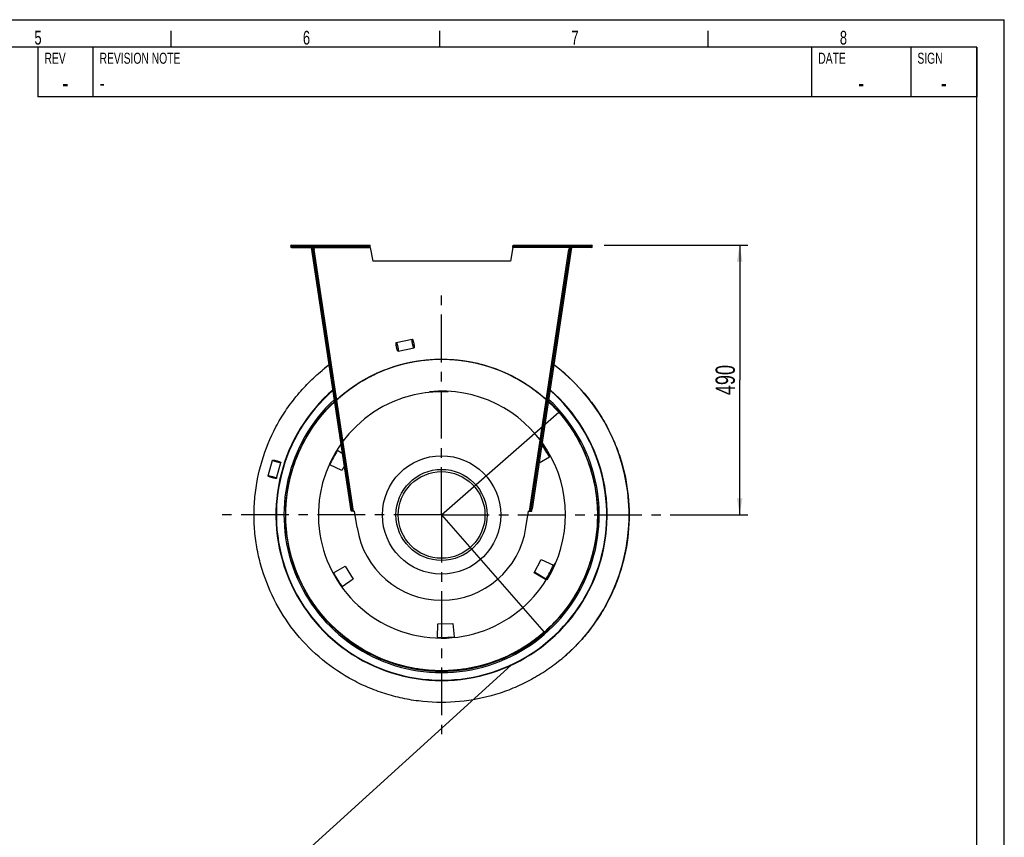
# Model space of a CAD drawing. Extents: x 0 to 420, y 0 to 297.
# Tile 18 of 18: x 241 to 420, y 148 to 297. Entities that reach past the tile are written whole.
import ezdxf

# ---------------------------------------------------------------- set-up
doc = ezdxf.new("R2010")
doc.units = 0
doc.header["$LTSCALE"] = 23.1
doc.linetypes.add('CENTER', pattern=[0.6, 0.375, -0.075, 0.075, -0.075])
doc.layers.get('0').update_dxf_attribs({"linetype": 'CONTINUOUS'})
for name, color, linetype in [('110528_DXF_CONTINUOUS_LINE', 7, 'CONTINUOUS'), ('110534_DXF_CONTINUOUS_LINE', 7, 'CONTINUOUS'), ('110536_DXF_AXIS', 7, 'CONTINUOUS'), ('110536_DXF_DIMENSION', 7, 'CONTINUOUS'), ('110651_DXF_CONTINUOUS_LINE', 7, 'CONTINUOUS'), ('110660_DXF_CONTINUOUS_LINE', 7, 'CONTINUOUS'), ('112850_DXF_CONTINUOUS_LINE', 7, 'CONTINUOUS'), ('AG_HOSE_100_DXF_CONTINUOUS', 7, 'CONTINUOUS'), ('ASE_65-100-75_DXF_FORMAT', 7, 'CONTINUOUS'), ('ASE_65_100_75_DXF_AXIS', 7, 'CONTINUOUS')]:
    doc.layers.add(name, color=color, linetype=linetype)
doc.styles.get("Standard").update_dxf_attribs({"font": 'txt', "width": 0.7})
doc.styles.add('TEXTSTYLE_2', font='txt', dxfattribs={"width": 0.7})
doc.dimstyles.new('DIMSTYLE_2', dxfattribs={"dimtxt": 3.5, "dimasz": 3, "dimexe": 1.5, "dimexo": 1, "dimgap": 0.875, "dimtad": 1, "dimdec": 3, "dimlfac": 10, "dimtxsty": 'STANDARD', "dimblk": '_ARROW_FILLED', "dimblk1": '_ARROW_FILLED', "dimblk2": '_ARROW_FILLED', "dimcen": 0.09, "dimazin": 3, "dimtp": 0.8, "dimtm": 0.8, "dimtfac": 1, "dimtdec": 3, "dimtofl": 0, "dimtmove": 0, "dimatfit": 3, "dimtolj": 1})

# ---------------------------------------------------------------- blocks, each defined once
blk = doc.blocks.new('_ARROW_FILLED')
at = {"color": 0, "linetype": 'BYBLOCK'}
blk.add_solid([(0, 0), (-1, 0.167), (-1, -0.167)], dxfattribs=at)
blk = doc.blocks.new('*D7')
at = {"layer": '110536_DXF_DIMENSION', "color": 2, "linetype": 'CONTINUOUS'}
for p, q in [((347.34, 256.05), (373.45, 256.05)), ((371.95, 256.05), (371.95, 231.55)), ((371.95, 207.05), (371.95, 231.55)), ((359.31, 207.05), (373.45, 207.05))]:
    blk.add_line(p, q, dxfattribs=at)
at = {"layer": '110536_DXF_DIMENSION', "color": 2, "linetype": 'CONTINUOUS', "xscale": 3, "yscale": 3, "zscale": 3}
for p, rotation in [((371.95, 256.05), 90), ((371.95, 207.05), 270)]:
    blk.add_blockref('_ARROW_FILLED', p, dxfattribs=dict(at, rotation=rotation))
at = {"layer": '110536_DXF_DIMENSION', "color": 2, "linetype": 'CONTINUOUS', "insert": (367.57, 231.55), "char_height": 3.5, "width": 12.375, "attachment_point": 2, "rotation": 90}
blk.add_mtext('490', dxfattribs=at)

msp = doc.modelspace()

# ---------------------------------------------------------------- linework, layer by layer
at = {"layer": '110528_DXF_CONTINUOUS_LINE', "color": 9, "linetype": 'CONTINUOUS'}
for p, q in [((291.32827, 221.12952), (291.26205, 221.16473)), ((344.30513, 192.96122), (344.37135, 192.92601))]:
    msp.add_line(p, q, dxfattribs=at)
at = {"layer": '110528_DXF_CONTINUOUS_LINE', "color": 3, "linetype": 'CONTINUOUS'}
for p, q in [((298.92002, 218.79177), (299.85154, 218.23205)), ((337.43772, 217.53718), (335.51702, 216.47251)), ((299.72547, 215.11059), (297.5116, 216.14293)), ((300.1899, 215.98407), (299.72547, 215.11059)), ((334.61956, 196.55707), (335.90793, 198.98016)), ((335.90793, 198.98016), (338.1218, 197.94781)), ((298.19568, 196.55356), (300.33214, 197.73782)), ((300.33214, 197.73782), (301.7864, 195.41051)), ((301.7864, 195.41051), (299.78544, 194.00942)), ((336.71338, 195.29897), (334.61956, 196.55707)), ((317.09236, 184.80716), (317.13499, 187.24952)), ((317.13499, 187.24952), (319.87764, 187.3453)), ((319.87764, 187.3453), (320.09053, 184.91186))]:
    msp.add_line(p, q, dxfattribs=at)
at = {"layer": '110528_DXF_CONTINUOUS_LINE', "color": 7, "linetype": 'CONTINUOUS'}
msp.add_arc((317.8167, 207.04537), 30.075, 130.9272981, 49.0727812, dxfattribs=at)
at = {"layer": '110528_DXF_CONTINUOUS_LINE', "color": 3, "linetype": 'CONTINUOUS'}
for radius, start, end in [(30, 131.0180095, 48.9821354), (22.25, 148.1344313, 155.8655687), (22.25, 28.1344313, 35.0874507), (22.25, 328.1344313, 335.8655687), (22.25, 208.1344313, 215.8655687), (22.25, 268.1344313, 275.8655687)]:
    msp.add_arc((317.8167, 207.04537), radius, start, end, dxfattribs=at)
at = {"layer": '110528_DXF_CONTINUOUS_LINE', "color": 9, "linetype": 'CONTINUOUS'}
for radius, start, end in [(28.61603, 132.7976441, 47.2018923), (28.36603, 133.1423861, 46.8573921)]:
    msp.add_arc((317.8167, 207.04537), radius, start, end, dxfattribs=at)
at = {"layer": '110534_DXF_CONTINUOUS_LINE', "color": 9, "linetype": 'CONTINUOUS'}
for p, q in [((290.59004, 255.64537), (290.59004, 256.04537)), ((345.04335, 255.64537), (345.04335, 256.04537)), ((294.62465, 255.64537), (304.87838, 255.64537)), ((301.83797, 207.72224), (294.682, 255.26438)), ((341.00875, 255.64537), (330.75502, 255.64537)), ((333.79543, 207.72224), (340.9514, 255.26438)), ((300.51558, 213.82036), (300.71335, 213.85013)), ((335.11782, 213.82036), (334.92005, 213.85013)), ((300.89828, 211.27785), (301.09605, 211.30762)), ((334.73512, 211.27785), (334.53735, 211.30762)), ((301.3645, 208.18039), (301.56227, 208.21016)), ((301.36466, 208.17931), (301.56244, 208.20908)), ((334.26874, 208.17931), (334.07096, 208.20908)), ((334.2689, 208.18039), (334.07113, 208.21016))]:
    msp.add_line(p, q, dxfattribs=at)
at = {"layer": '110534_DXF_CONTINUOUS_LINE', "color": 3, "linetype": 'CONTINUOUS'}
for p, q in [((290.59004, 256.04537), (304.80535, 256.04537)), ((330.82805, 256.04537), (345.04335, 256.04537)), ((290.59004, 255.64537), (294.44004, 255.64537)), ((301.42484, 207.77949), (294.22692, 255.60038)), ((341.40648, 255.60038), (334.2689, 208.18039)), ((345.04335, 255.64537), (341.19335, 255.64537)), ((334.20856, 207.77949), (334.2689, 208.18039))]:
    msp.add_line(p, q, dxfattribs=at)
at = {"layer": '110534_DXF_CONTINUOUS_LINE', "color": 7, "linetype": 'CONTINUOUS'}
for p, q in [((290.59004, 255.84537), (304.80535, 255.84537)), ((294.44004, 255.64537), (294.44004, 255.84537)), ((301.61139, 256.04537), (301.61139, 255.84537)), ((304.61139, 256.04537), (304.61139, 255.84537)), ((304.80535, 256.04537), (304.80535, 255.84537)), ((330.82805, 256.04537), (330.82805, 255.84537)), ((330.82805, 255.84537), (345.04335, 255.84537)), ((331.02201, 256.04537), (331.02201, 255.84537)), ((334.02201, 256.04537), (334.02201, 255.84537)), ((341.19335, 255.64537), (341.19335, 255.84537)), ((294.22692, 255.60038), (294.42469, 255.63015)), ((301.62262, 207.80926), (294.42469, 255.63015)), ((294.48423, 255.23461), (294.682, 255.26438)), ((294.62465, 255.64537), (294.682, 255.26438)), ((304.87838, 255.64537), (305.3167, 253.15953)), ((330.75502, 255.64537), (330.3167, 253.15953)), ((334.07113, 208.21016), (341.20871, 255.63015)), ((341.00875, 255.64537), (340.9514, 255.26438)), ((341.14917, 255.23461), (340.9514, 255.26438)), ((341.40648, 255.60038), (341.20871, 255.63015)), ((330.3167, 253.15953), (305.3167, 253.15953)), ((301.42484, 207.77949), (301.62262, 207.80926)), ((302.48935, 204.73832), (302.03773, 207.73877)), ((333.14405, 204.73832), (333.59567, 207.73877)), ((334.01078, 207.80926), (334.07113, 208.21016)), ((334.20856, 207.77949), (334.01078, 207.80926))]:
    msp.add_line(p, q, dxfattribs=at)
at = {"layer": '110534_DXF_CONTINUOUS_LINE', "color": 3, "linetype": 'CONTINUOUS'}
for centre, start, end in [((290.59004, 255.84537), 90, 270), ((345.04335, 255.84537), 270, 90)]:
    msp.add_arc(centre, 0.2, start, end, dxfattribs=at)
at = {"layer": '110534_DXF_CONTINUOUS_LINE', "color": 7, "linetype": 'CONTINUOUS'}
for centre, radius, start, end in [((301.81447, 209.22206), 1.5, 270.8975556, 278.5598113), ((333.81893, 209.22206), 1.5, 261.4401887, 269.1024444), ((317.8167, 207.04537), 15.5, 188.5598113, 351.4401887)]:
    msp.add_arc(centre, radius, start, end, dxfattribs=at)
for points, knots in [([(294.56445, 255.84537), (294.57158, 255.84537), (294.58533, 255.82063), (294.59637, 255.78155), (294.61096, 255.71776), (294.61976, 255.67091), (294.62465, 255.64537)], [0, 0, 0, 0, 0.10102656, 0.317593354, 0.631910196, 1, 1, 1, 1]), ([(304.87838, 255.64537), (304.87244, 255.67092), (304.86173, 255.71805), (304.84401, 255.78135), (304.83036, 255.82236), (304.81328, 255.84537), (304.80535, 255.84537)], [0, 0, 0, 0, 0.362762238, 0.67352206, 0.890403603, 1, 1, 1, 1]), ([(330.75502, 255.64537), (330.76096, 255.67092), (330.77167, 255.71805), (330.78939, 255.78135), (330.80304, 255.82236), (330.82012, 255.84537), (330.82805, 255.84537)], [0, 0, 0, 0, 0.362762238, 0.67352206, 0.890403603, 1, 1, 1, 1]), ([(341.06895, 255.84537), (341.06182, 255.84537), (341.04807, 255.82063), (341.03703, 255.78155), (341.02244, 255.71776), (341.01364, 255.67091), (341.00875, 255.64537)], [0, 0, 0, 0, 0.10102656, 0.317593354, 0.631910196, 1, 1, 1, 1]), ([(301.83797, 207.72224), (301.81061, 207.72296), (301.75974, 207.72651), (301.69276, 207.74062), (301.64146, 207.76532), (301.62471, 207.79537), (301.62262, 207.80926)], [0, 0, 0, 0, 0.331658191, 0.615530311, 0.82972973, 1, 1, 1, 1]), ([(333.79543, 207.72224), (333.82279, 207.72296), (333.87365, 207.72651), (333.94064, 207.74062), (333.99194, 207.76532), (334.00869, 207.79537), (334.01078, 207.80926)], [0, 0, 0, 0, 0.331658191, 0.615530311, 0.82972973, 1, 1, 1, 1])]:
    msp.add_open_spline(points, degree=3, knots=knots, dxfattribs=at)
at = {"layer": '110534_DXF_CONTINUOUS_LINE', "color": 3, "linetype": 'CONTINUOUS'}
for points, knots in [([(304.87838, 255.64537), (304.87245, 255.69641), (304.86152, 255.79076), (304.8466, 255.90199), (304.83415, 255.97376), (304.82497, 256.01117), (304.81808, 256.03347), (304.80933, 256.04537), (304.80535, 256.04537)], [0, 0, 0, 0, 0.37570868, 0.695091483, 0.818353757, 0.911146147, 0.970916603, 1, 1, 1, 1]), ([(330.75502, 255.64537), (330.76095, 255.69641), (330.77188, 255.79076), (330.7868, 255.90199), (330.79925, 255.97376), (330.80843, 256.01117), (330.81532, 256.03347), (330.82407, 256.04537), (330.82805, 256.04537)], [0, 0, 0, 0, 0.37570868, 0.695091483, 0.818353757, 0.911146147, 0.970916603, 1, 1, 1, 1]), ([(301.83797, 207.72224), (301.78608, 207.71908), (301.68999, 207.71539), (301.57642, 207.71834), (301.50217, 207.72915), (301.46312, 207.74034), (301.43539, 207.75561), (301.42598, 207.77194), (301.42484, 207.77949)], [0, 0, 0, 0, 0.360165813, 0.666149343, 0.785569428, 0.878759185, 0.94710206, 1, 1, 1, 1]), ([(333.79543, 207.72224), (333.84732, 207.71908), (333.94341, 207.71539), (334.05698, 207.71834), (334.13123, 207.72915), (334.17028, 207.74034), (334.19801, 207.75561), (334.20742, 207.77194), (334.20856, 207.77949)], [0, 0, 0, 0, 0.360165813, 0.666149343, 0.785569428, 0.878759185, 0.94710206, 1, 1, 1, 1])]:
    msp.add_open_spline(points, degree=3, knots=knots, dxfattribs=at)
at = {"layer": '110536_DXF_AXIS', "color": 7, "linetype": 'CENTER'}
for q in [(317.8167, 246.87742), (277.98465, 207.04537), (317.8167, 167.21332), (357.64875, 207.04537)]:
    msp.add_line((317.8167, 207.04537), q, dxfattribs=at)
at = {"layer": '110651_DXF_CONTINUOUS_LINE', "color": 7, "linetype": 'CONTINUOUS'}
msp.add_line((336.77413, 195.39835), (334.68568, 196.68144), dxfattribs=at)
at = {"layer": '110660_DXF_CONTINUOUS_LINE', "color": 9, "linetype": 'CONTINUOUS'}
for p, q in [((309.58571, 238.35516), (312.49112, 238.95866)), ((309.91111, 236.7886), (312.81652, 237.3921)), ((286.30712, 214.12865), (287.09907, 217.00129)), ((287.84957, 213.70341), (288.64153, 216.57605))]:
    msp.add_line(p, q, dxfattribs=at)
for points, knots in [([(309.6333, 237.54797), (309.62333, 237.59594), (309.60499, 237.6906), (309.58207, 237.82927), (309.56468, 237.95919), (309.55326, 238.07602), (309.54844, 238.17529), (309.54925, 238.25565), (309.55768, 238.31), (309.56846, 238.35097), (309.60321, 238.35818), (309.62942, 238.3249), (309.65879, 238.27841), (309.69154, 238.20501), (309.72665, 238.11204), (309.7627, 238.00032), (309.79849, 237.87423), (309.83269, 237.7379), (309.85356, 237.64377), (309.86353, 237.5958)], [0, 0, 0, 0, 0.089277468, 0.17567333, 0.256055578, 0.328171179, 0.389237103, 0.437858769, 0.472417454, 0.49342805, 0.50657195, 0.527582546, 0.562141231, 0.610762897, 0.671828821, 0.743944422, 0.82432667, 0.910722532, 1, 1, 1, 1]), ([(312.53871, 238.15147), (312.52874, 238.19944), (312.5104, 238.2941), (312.48748, 238.43277), (312.47009, 238.56269), (312.45867, 238.67952), (312.45385, 238.77878), (312.45466, 238.85915), (312.46308, 238.91349), (312.47387, 238.95446), (312.50862, 238.96168), (312.53483, 238.9284), (312.5642, 238.8819), (312.59694, 238.80851), (312.63206, 238.71553), (312.66811, 238.60382), (312.7039, 238.47772), (312.7381, 238.34139), (312.75897, 238.24726), (312.76894, 238.19929)], [0, 0, 0, 0, 0.089277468, 0.17567333, 0.256055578, 0.328171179, 0.389237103, 0.437858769, 0.472417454, 0.49342805, 0.50657195, 0.527582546, 0.562141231, 0.610762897, 0.671828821, 0.743944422, 0.82432667, 0.910722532, 1, 1, 1, 1]), ([(312.76894, 238.19929), (312.7789, 238.15132), (312.79724, 238.05666), (312.82016, 237.91799), (312.83755, 237.78807), (312.84897, 237.67124), (312.85379, 237.57198), (312.85299, 237.49161), (312.84456, 237.43727), (312.83377, 237.3963), (312.79903, 237.38908), (312.77281, 237.42236), (312.74344, 237.46885), (312.7107, 237.54225), (312.67558, 237.63523), (312.63953, 237.74694), (312.60375, 237.87304), (312.56954, 238.00937), (312.54867, 238.1035), (312.53871, 238.15147)], [0, 0, 0, 0, 0.089277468, 0.17567333, 0.256055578, 0.328171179, 0.389237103, 0.437858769, 0.472417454, 0.49342805, 0.50657195, 0.527582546, 0.562141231, 0.610762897, 0.671828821, 0.743944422, 0.82432667, 0.910722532, 1, 1, 1, 1]), ([(309.86353, 237.5958), (309.87349, 237.54782), (309.89184, 237.45317), (309.91475, 237.31449), (309.93215, 237.18458), (309.94357, 237.06775), (309.94838, 236.96848), (309.94758, 236.88811), (309.93915, 236.83377), (309.92836, 236.7928), (309.89362, 236.78559), (309.8674, 236.81887), (309.83803, 236.86536), (309.80529, 236.93876), (309.77017, 237.03173), (309.73412, 237.14344), (309.69834, 237.26954), (309.66413, 237.40587), (309.64326, 237.5), (309.6333, 237.54797)], [0, 0, 0, 0, 0.089277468, 0.17567333, 0.256055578, 0.328171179, 0.389237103, 0.437858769, 0.472417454, 0.49342805, 0.50657195, 0.527582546, 0.562141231, 0.610762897, 0.671828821, 0.743944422, 0.82432667, 0.910722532, 1, 1, 1, 1]), ([(287.84567, 216.69934), (287.79844, 216.71236), (287.70579, 216.73896), (287.57163, 216.78066), (287.44762, 216.82254), (287.33769, 216.86305), (287.24666, 216.90099), (287.17398, 216.93443), (287.13036, 216.96326), (287.09591, 216.9854), (287.1045, 217.01655), (287.14543, 217.01792), (287.19766, 217.02032), (287.27721, 217.01179), (287.37482, 216.99773), (287.48998, 216.97618), (287.61793, 216.9486), (287.7545, 216.91566), (287.8477, 216.89102), (287.89493, 216.878)], [0, 0, 0, 0, 0.090153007, 0.177370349, 0.258461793, 0.331119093, 0.392489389, 0.441090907, 0.475147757, 0.494769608, 0.505230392, 0.524852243, 0.558909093, 0.607510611, 0.668880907, 0.741538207, 0.822629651, 0.909846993, 1, 1, 1, 1]), ([(287.89493, 216.878), (287.94216, 216.86498), (288.03481, 216.83838), (288.16897, 216.79669), (288.29298, 216.7548), (288.40291, 216.71429), (288.49394, 216.67635), (288.56663, 216.64292), (288.61024, 216.61408), (288.64469, 216.59194), (288.6361, 216.56079), (288.59517, 216.55943), (288.54295, 216.55702), (288.46339, 216.56555), (288.36578, 216.57962), (288.25063, 216.60116), (288.12267, 216.62874), (287.9861, 216.66169), (287.89291, 216.68632), (287.84567, 216.69934)], [0, 0, 0, 0, 0.090153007, 0.177370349, 0.258461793, 0.331119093, 0.392489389, 0.441090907, 0.475147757, 0.494769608, 0.505230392, 0.524852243, 0.558909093, 0.607510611, 0.668880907, 0.741538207, 0.822629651, 0.909846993, 1, 1, 1, 1]), ([(287.05372, 213.8267), (287.00649, 213.83972), (286.91384, 213.86632), (286.77967, 213.90802), (286.65567, 213.9499), (286.54573, 213.99041), (286.45471, 214.02835), (286.38202, 214.06179), (286.33841, 214.09062), (286.30396, 214.11276), (286.31255, 214.14391), (286.35348, 214.14527), (286.4057, 214.14768), (286.48525, 214.13915), (286.58286, 214.12509), (286.69802, 214.10354), (286.82597, 214.07596), (286.96255, 214.04301), (287.05574, 214.01838), (287.10297, 214.00536)], [0, 0, 0, 0, 0.090153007, 0.177370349, 0.258461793, 0.331119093, 0.392489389, 0.441090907, 0.475147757, 0.494769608, 0.505230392, 0.524852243, 0.558909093, 0.607510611, 0.668880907, 0.741538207, 0.822629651, 0.909846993, 1, 1, 1, 1]), ([(287.10297, 214.00536), (287.1502, 213.99234), (287.24285, 213.96574), (287.37702, 213.92404), (287.50103, 213.88216), (287.61096, 213.84165), (287.70199, 213.80371), (287.77467, 213.77027), (287.81829, 213.74144), (287.85273, 213.7193), (287.84415, 213.68815), (287.80322, 213.68679), (287.75099, 213.68438), (287.67144, 213.69291), (287.57383, 213.70698), (287.45867, 213.72852), (287.33072, 213.7561), (287.19414, 213.78905), (287.10095, 213.81368), (287.05372, 213.8267)], [0, 0, 0, 0, 0.090153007, 0.177370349, 0.258461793, 0.331119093, 0.392489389, 0.441090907, 0.475147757, 0.494769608, 0.505230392, 0.524852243, 0.558909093, 0.607510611, 0.668880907, 0.741538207, 0.822629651, 0.909846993, 1, 1, 1, 1])]:
    msp.add_open_spline(points, degree=3, knots=knots, dxfattribs=at)
at = {"layer": '112850_DXF_CONTINUOUS_LINE', "color": 7, "linetype": 'CONTINUOUS'}
for radius in [10.75, 7.875]:
    msp.add_circle((317.8167, 207.04537), radius, dxfattribs=at)
at = {"layer": '112850_DXF_CONTINUOUS_LINE', "color": 9, "linetype": 'CONTINUOUS'}
msp.add_circle((317.8167, 207.04537), 8.275, dxfattribs=at)
at = {"layer": 'AG_HOSE_100_DXF_CONTINUOUS', "color": 7, "linetype": 'CONTINUOUS'}
for p, q in [((296.43847, 233.54769), (296.47687, 233.57863)), ((296.43883, 233.54724), (296.47707, 233.57838)), ((339.41983, 180.72684), (339.34837, 180.66868)), ((339.42022, 180.72637), (339.34892, 180.66801)), ((339.65468, 180.92171), (339.58885, 180.86652)), ((339.65524, 180.92105), (339.58926, 180.86603)), ((339.80269, 181.04581), (339.75227, 181.00353)), ((339.80308, 181.04535), (339.75279, 181.00291)), ((339.99955, 181.21378), (339.92423, 181.14874)), ((340.00005, 181.2132), (339.92446, 181.14847)), ((340.18115, 181.3706), (340.09422, 181.29554)), ((340.18154, 181.37016), (340.0948, 181.29486))]:
    msp.add_line(p, q, dxfattribs=at)
at = {"layer": 'AG_HOSE_100_DXF_CONTINUOUS', "color": 9, "linetype": 'CONTINUOUS'}
for q in [(339.10042, 225.69727), (336.4686, 185.76165)]:
    msp.add_line((317.8167, 207.04537), q, dxfattribs=at)
at = {"layer": 'AG_HOSE_100_DXF_CONTINUOUS', "color": 4, "linetype": 'CONTINUOUS'}
msp.add_line((330.45142, 179.75392), (151.99159, 17.76853), dxfattribs=at)
at = {"layer": 'AG_HOSE_100_DXF_CONTINUOUS', "color": 7, "linetype": 'CONTINUOUS'}
msp.add_lwpolyline([(340.25829, 181.43722), (340.51933, 181.66835), (340.64263, 181.77989)], dxfattribs=at)
for centre, radius, start, end in [((317.79377, 207.07196), 34.01491, 126.7749915, 128.8896237), ((317.83252, 207.02717), 34.07401, 126.7814629, 128.6214324), ((317.80885, 207.03675), 34.06157, 41.4019921, 53.2197407), ((317.78678, 207.01252), 34.09415, 41.2379411, 53.21372), ((317.77432, 207.09656), 33.98355, 128.8901387, 129.5599474), ((317.81677, 207.0454), 34.04992, 309.8936974, 41.2243162), ((317.81733, 207.04526), 34.0495, 308.9945659, 309.224554), ((317.81016, 207.05614), 34.0624, 309.2223231, 309.8906421), ((317.81783, 207.04466), 34.04873, 309.3795926, 309.7485703), ((317.82053, 207.04142), 34.0445, 309.8931392, 310.107464), ((317.82434, 207.0369), 34.03859, 310.2182197, 310.4863087), ((317.83058, 207.02962), 34.029, 310.653852, 310.8644635), ((317.83831, 207.02071), 34.01721, 311.0578843, 311.2295651)]:
    msp.add_arc(centre, radius, start, end, dxfattribs=at)
at = {"layer": 'AG_HOSE_100_DXF_CONTINUOUS', "color": 9, "linetype": 'CONTINUOUS'}
for radius, start, end in [(22.365, 86.93048, 337.18148), (22.5, 328.4904242, 95.6217164)]:
    msp.add_arc((317.8167, 207.04537), radius, start, end, dxfattribs=at)
msp.add_open_spline([(336.4686, 185.76165), (335.48802, 184.90233), (333.31858, 183.25144), (329.69491, 181.24203), (325.59934, 179.71668), (321.31284, 178.84606), (316.82934, 178.64732), (312.3655, 179.14841), (307.80582, 180.43054), (303.62896, 182.4136), (299.83586, 185.04283), (296.58669, 188.14449), (293.73423, 191.92583), (291.5567, 196.13773), (290.08191, 200.77281), (289.40747, 205.595), (289.59674, 210.72542), (290.66569, 215.50216), (292.47428, 219.89771), (294.80826, 223.73576), (297.89111, 227.33172), (301.53904, 230.36064), (305.75082, 232.79373), (310.31672, 234.4851), (315.36876, 235.39877), (320.38144, 235.37701), (325.3019, 234.47771), (329.87616, 232.8089), (334.31701, 230.23256), (338.21884, 226.88614), (341.52855, 222.78232), (344.0384, 218.13857), (345.70974, 212.83032), (346.26107, 207.67013), (345.90992, 202.78043), (344.89601, 198.40426), (343.09506, 194.02348), (340.57982, 190.00411), (337.34243, 186.37391), (333.53636, 183.33712), (329.02496, 180.88658), (324.25786, 179.33668), (319.30339, 178.64905), (314.43658, 178.80064), (309.41212, 179.85587), (304.65827, 181.81128), (300.22941, 184.6715), (296.39098, 188.29502), (293.14061, 192.81244), (290.95155, 197.64746), (289.72327, 202.65011), (289.37416, 207.50685), (289.90781, 212.61308), (291.36464, 217.54263), (293.75489, 222.24182), (296.96501, 226.43209), (301.12484, 230.12926), (305.8197, 232.86772), (310.93642, 234.65989), (316.15277, 235.46845), (321.71447, 235.26395), (327.13429, 233.96495), (332.32033, 231.56303), (336.93697, 228.18238), (340.26538, 224.47913), (342.46557, 221.06809), (344.0366, 217.90956), (345.33836, 214.11521), (346.1178, 209.69178), (346.17509, 204.95547), (345.43355, 200.27235), (343.87516, 195.66469), (341.56122, 191.38055), (338.36876, 187.35984), (334.58851, 184.06786), (330.29837, 181.49602), (325.76044, 179.73078), (320.7238, 178.7354), (315.58385, 178.67429), (310.38886, 179.57302), (305.43846, 181.40524), (300.67937, 184.2902), (296.77263, 187.8828), (293.68442, 192.00569), (291.46236, 196.33838), (289.955, 201.24615), (289.36632, 206.35265), (289.72677, 211.61247), (291.04086, 216.72484), (293.42189, 221.75514), (296.67049, 226.11261), (300.67765, 229.76437), (305.16146, 232.54997), (310.35955, 234.53849), (315.85543, 235.46429), (321.56784, 235.28365), (327.13931, 233.97949), (331.65157, 231.8743), (335.01127, 229.59643), (337.78252, 227.22837), (340.61193, 224.04369), (343.18688, 219.91167), (345.09817, 215.14649), (346.11036, 210.10686), (346.18955, 204.83528), (345.30611, 199.63118), (343.3526, 194.41993), (340.47847, 189.80687), (336.78961, 185.83385), (332.55357, 182.68424), (327.53929, 180.26941), (322.13969, 178.88879), (316.4321, 178.59271), (310.77131, 179.42798), (306.09932, 181.14977), (302.56142, 183.13972), (299.49914, 185.34287), (296.23986, 188.48876), (293.1738, 192.78482), (290.85673, 197.84519), (289.58144, 203.27065), (289.39621, 208.98268), (290.342, 214.62713), (292.53728, 220.24723), (295.80418, 225.15309), (299.99753, 229.27036), (304.79139, 232.39667), (310.41392, 234.58674), (316.38277, 235.52855), (321.51512, 235.22686), (325.47817, 234.3494), (328.47705, 233.32468), (331.3421, 231.97082), (334.11366, 230.26048), (336.73661, 228.1836), (338.34786, 226.55602), (339.10042, 225.69727)], degree=3, knots=[0, 0, 0, 0, 0.005874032, 0.012236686, 0.018599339, 0.025491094, 0.031853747, 0.038745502, 0.045637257, 0.053101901, 0.059464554, 0.066356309, 0.073248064, 0.080712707, 0.087604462, 0.095069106, 0.102533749, 0.110618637, 0.11698129, 0.123873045, 0.130764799, 0.138229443, 0.145121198, 0.152585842, 0.160050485, 0.168135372, 0.175027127, 0.182491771, 0.189956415, 0.198041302, 0.205505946, 0.213590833, 0.22167572, 0.230432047, 0.2367947, 0.243686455, 0.25057821, 0.258042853, 0.264934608, 0.272399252, 0.279863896, 0.287948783, 0.294840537, 0.302305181, 0.309769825, 0.317854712, 0.325319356, 0.333404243, 0.34148913, 0.350245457, 0.357137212, 0.364601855, 0.372066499, 0.380151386, 0.38761603, 0.395700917, 0.403785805, 0.412542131, 0.420006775, 0.428091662, 0.43617655, 0.444932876, 0.453017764, 0.46177409, 0.470530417, 0.475279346, 0.480028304, 0.486390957, 0.493282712, 0.500174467, 0.50763911, 0.514530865, 0.521995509, 0.529460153, 0.53754504, 0.544436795, 0.551901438, 0.559366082, 0.567450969, 0.574915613, 0.5830005, 0.591085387, 0.599841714, 0.606733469, 0.614198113, 0.621662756, 0.629747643, 0.637212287, 0.645297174, 0.653382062, 0.662138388, 0.669603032, 0.677687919, 0.685772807, 0.694529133, 0.702614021, 0.711370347, 0.720126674, 0.724875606, 0.729624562, 0.736516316, 0.74398096, 0.751445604, 0.759530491, 0.766995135, 0.775080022, 0.783164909, 0.791921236, 0.79938588, 0.807470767, 0.815555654, 0.824311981, 0.832396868, 0.841153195, 0.849909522, 0.854658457, 0.859407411, 0.866872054, 0.874956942, 0.883041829, 0.891798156, 0.899883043, 0.90863937, 0.917395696, 0.926878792, 0.934963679, 0.943720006, 0.952476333, 0.961959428, 0.970715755, 0.975464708, 0.98021365, 0.984962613, 0.989711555, 0.994855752, 1, 1, 1, 1], dxfattribs=at)
at = {"layer": 'AG_HOSE_100_DXF_CONTINUOUS', "color": 7, "linetype": 'CONTINUOUS'}
for points, knots in [([(339.34888, 180.66806), (338.4876, 179.96506), (336.69499, 178.6424), (333.82586, 176.93189), (330.80264, 175.50994), (326.60954, 174.01892), (321.12391, 172.93608), (315.53243, 172.94479), (311.131, 173.60274), (307.89098, 174.41715), (304.74629, 175.54498), (300.72415, 177.44949), (296.07458, 180.55676), (291.33358, 185.29758), (287.60543, 190.87009), (285.46158, 196.03514), (284.37593, 200.35093), (283.88101, 203.65489), (283.71235, 206.99144), (283.92292, 211.4368), (285.00202, 216.92314), (287.13063, 222.09366), (289.40928, 225.91635), (291.39168, 228.60557), (293.62768, 231.08711), (295.27358, 232.5884), (296.1307, 233.29647)], [0, 0, 0, 0, 0.03126878, 0.062537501, 0.093806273, 0.125074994, 0.187537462, 0.249999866, 0.281268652, 0.312537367, 0.343806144, 0.375074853, 0.437537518, 0.499999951, 0.562462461, 0.624924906, 0.656193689, 0.687462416, 0.718731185, 0.749999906, 0.812462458, 0.874924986, 0.906193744, 0.937462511, 0.968731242, 1, 1, 1, 1]), ([(343.42826, 229.48293), (344.16762, 228.63902), (345.56395, 226.87685), (347.38575, 224.0404), (348.91973, 221.03779), (350.55796, 216.85603), (351.81776, 211.3541), (352.00111, 204.58967), (350.85284, 197.92087), (348.81933, 192.65559), (346.60034, 188.75086), (344.65313, 185.99819), (342.44438, 183.45146), (340.81048, 181.90701), (339.95811, 181.17741)], [0, 0, 0, 0, 0.06253817, 0.125076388, 0.187614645, 0.250152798, 0.375076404, 0.49999997, 0.624923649, 0.74984715, 0.812385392, 0.874923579, 0.937461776, 1, 1, 1, 1])]:
    msp.add_open_spline(points, degree=3, knots=knots, dxfattribs=at)
at = {"layer": 'ASE_65-100-75_DXF_FORMAT', "color": 7, "linetype": 'CONTINUOUS'}
for p, q in [((-0.00158, 296.99848), (419.99842, 296.99848)), ((419.99842, -0.00152), (419.99842, 296.99848)), ((268.74842, 291.99848), (268.74842, 294.99848)), ((317.49842, 291.99848), (317.49842, 294.99848)), ((366.24842, 291.99848), (366.24842, 294.99848)), ((414.99842, 291.99848), (24.99842, 291.99848)), ((414.99842, 291.99848), (244.49842, 291.99848)), ((244.49842, 291.99848), (244.49842, 282.99848)), ((254.49842, 291.99848), (254.49842, 282.99848)), ((384.99842, 291.99848), (384.99842, 282.99848)), ((402.99842, 291.99848), (402.99842, 282.99848)), ((414.99842, 291.99848), (414.99842, 282.99848)), ((414.99842, 4.99848), (414.99842, 291.99848)), ((414.99842, 282.99848), (244.49842, 282.99848))]:
    msp.add_line(p, q, dxfattribs=at)
at = {"layer": 'ASE_65_100_75_DXF_AXIS', "color": 7, "linetype": 'CENTER'}
for q in [(317.8167, 246.87742), (277.98465, 207.04537), (317.8167, 167.21332), (357.64875, 207.04537)]:
    msp.add_line((317.8167, 207.04537), q, dxfattribs=at)

# ---------------------------------------------------------------- texts
at = {"layer": 'ASE_65-100-75_DXF_FORMAT', "color": 7, "linetype": 'CONTINUOUS', "char_height": 2.5, "attachment_point": 1}
for s, insert, width in [('6', (292.63927, 294.97512), 2.9464286), ('8', (390.13927, 294.97512), 2.9464286), ('5', (243.88927, 294.97512), 2.6785714), ('7', (341.38927, 294.97512), 2.9464286)]:
    msp.add_mtext(s, dxfattribs=dict(at, insert=insert, width=width))
at = {"layer": 'ASE_65-100-75_DXF_FORMAT', "color": 2, "linetype": 'CONTINUOUS', "style": 'TEXTSTYLE_2'}
for s, insert, char_height, width, attachment_point in [('REV', (245.72342, 290.99848), 2, 4.2, 1), ('REVISION NOTE', (255.72342, 290.99848), 2, 18.2, 1), ('DATE', (386.22342, 290.99848), 2, 5.6, 1), ('SIGN', (404.22342, 290.99848), 2, 5.6, 1), ('-', (249.49842, 287.24848), 3.5, 2.45, 2), ('-', (255.72342, 286.99848), 3, 2.1, 1), ('-', (393.99842, 287.24848), 3.5, 2.45, 2), ('-', (408.99842, 287.24848), 3.5, 2.45, 2)]:
    msp.add_mtext(s, dxfattribs=dict(at, insert=insert, char_height=char_height, width=width, attachment_point=attachment_point))

# ---------------------------------------------------------------- dimensions: what is measured, and where the dimension line sits
at = {"layer": '110536_DXF_DIMENSION', "color": 2, "linetype": 'CONTINUOUS'}
dim = msp.add_linear_dim(base=(371.9463, 256.04537), p1=(358.30958, 207.04537), p2=(346.34124, 256.04537), angle=90, dimstyle='DIMSTYLE_2', dxfattribs=at)
dim.commit()
dim.dimension.update_dxf_attribs({"geometry": '*D7', "text_midpoint": (371.9463, 231.04538), "dimtype": 160})

doc.saveas('drawing.dxf')
